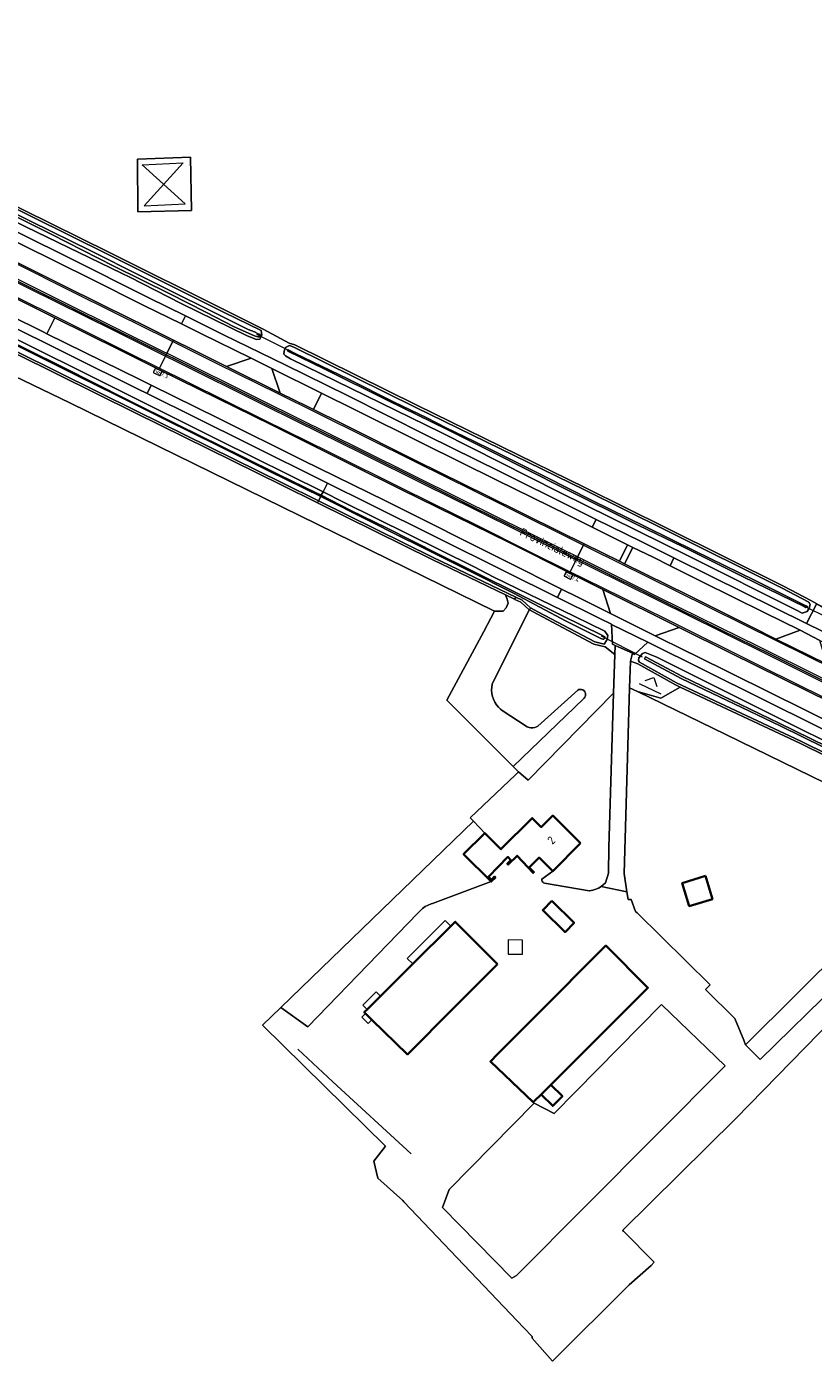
# Model space of a CAD drawing. Header units: metres. Extents: x 178952 to 185583, y 415201 to 419317.
# Tile 114 of 165: x 183538 to 183710, y 416025 to 416316. Entities that reach past the tile are written whole.
import ezdxf
from ezdxf.enums import TextEntityAlignment as Align

# ---------------------------------------------------------------- set-up
doc = ezdxf.new("R2010")
doc.units = ezdxf.units.M
for name, color, linetype, lineweight in [('B-WE-AM-AS_WEG-T18', 1, 'Continuous', 18), ('B-WE-VW-HECTOMETRERING-S', 7, 'Continuous', 25), ('B-XX-GR-BEPLANTING_CULTUUR_BOSPLANTSOEN-GV', 253, 'Continuous', 18), ('B-XX-GR-BEPLANTING_CULTUUR_HEESTERS-GV', 253, 'Continuous', 18), ('B-XX-GR-GRAS-GV', 253, 'Continuous', 13), ('B-XX-GR-HAAG-G', 253, 'GR-HAAG1', 13), ('B-XX-IE-MEUBILAIR_WEGMEUBILAIR_HOOGSPANNINGSMAST-G', 253, 'Continuous', 18), ('B-XX-IE-TERREINAFSCHEIDING_KUNSTMATIG_HEKWERK-G', 253, 'IE-TERREINAFSCHEIDING-KUNSTMATIG', 18), ('B-XX-KW-KUNSTWERK_DUIKER-G', 252, 'Continuous', 18), ('B-XX-OG-BEBOUWING-GV', 252, 'Continuous', 35), ('B-XX-OG-BEBOUWING-T18', 252, 'Continuous', 18), ('B-XX-OG-BEBOUWING_OVERBOUWING-GV', 252, 'Continuous', 18), ('B-XX-OG-BEBOUWING_SCHUUR-GV', 252, 'Continuous', 35), ('B-XX-OG-TERREIN_CULTUURSCHEIDING-GV', 253, 'Continuous', 18), ('B-XX-OG-TERREIN_ERF-GV', 253, 'Continuous', 18), ('B-XX-OG-TOPOGRAFIE-T18', 253, 'Continuous', 18), ('B-XX-OG-WATER_SLOOT-GV', 253, 'Continuous', 18), ('B-XX-OG-WEG-GV', 253, 'Continuous', 18), ('B-XX-VH-VERHARDING_ASFALT-GV', 251, 'Continuous', 18), ('B-XX-VH-VERHARDING_BETON-GV', 251, 'Continuous', 18), ('B-XX-VH-VERHARDING_BETONSTRAATSTEEN-GV', 251, 'Continuous', 18), ('B-XX-VH-VERHARDING_STRAATBAKSTEEN-GV', 251, 'Continuous', 18), ('B-XX-VW-MARKERING-G', 253, 'Continuous', 18)]:
    doc.layers.add(name, color=color, linetype=linetype, lineweight=lineweight)
doc.styles.add('NLCS-ISO', font='NLCS-ISO.ttf')
doc.styles.add('NLCS-ISO-M-T18', font='NLCS-ISO.ttf', dxfattribs={"height": 1.8})
doc.styles.add('NLCS-ISO-M500-T18', font='NLCS-ISO.ttf', dxfattribs={"height": 0.9})
doc.linetypes.add('GR-HAAG1', pattern='A,6,[176,NLCS.SHX,S=0.125,R=0,X=0,Y=0],-2', length=8)
doc.linetypes.add('IE-TERREINAFSCHEIDING-KUNSTMATIG', pattern='A,4,[82,NLCS.SHX,S=0.75,R=90,X=0,Y=0],4,-2', length=10)

# ---------------------------------------------------------------- blocks, each defined once
blk = doc.blocks.new('SVW-HECTOMETERPAAL-SO')
at = {"lineweight": 18}
blk.add_lwpolyline([(-0.71, -0.52), (0.71, -0.52, 0.414214), (0.8, -0.44), (0.8, 0.44, 0.414214), (0.71, 0.52), (-0.71, 0.52, 0.414214), (-0.8, 0.44), (-0.8, -0.44, 0.414214)], format="xyb", close=True, dxfattribs=at)
at = {"lineweight": 18, "style": 'NLCS-ISO'}
blk.add_text('hm', height=0.9, dxfattribs=at).set_placement((0, 0), align=Align.MIDDLE_CENTER)

msp = doc.modelspace()

# ---------------------------------------------------------------- linework, layer by layer
at = {"layer": 'B-XX-GR-BEPLANTING_CULTUUR_BOSPLANTSOEN-GV'}
for points in [[(183626.979, 416200.169), (183601.964, 416212.547), (183594.015, 416216.48), (183562.263, 416232.1), (183536.362, 416244.936), (183513.261, 416256.318), (183487.582, 416269.23), (183478.151, 416273.889), (183477.635, 416273.37), (183458.977, 416254.427), (183458.813, 416253.039), (183460.283, 416251.896), (183461.508, 416251.977), (183478.334, 416268.842), (183496.667, 416259.4), (183519.624, 416247.951), (183547.915, 416234.314), (183640.523, 416188.943), (183640.626, 416188.895), (183642.438, 416188.905), (183643.106, 416189.607), (183643.511, 416190.632), (183643.318, 416191.539), (183642.934, 416192.472)], [(183638.245, 416184.497), (183630.146, 416169.536), (183641.807, 416157.859), (183644.606, 416155.056), (183659.966, 416169.819), (183660.104, 416169.937), (183660.287, 416170.173), (183660.4, 416170.449), (183660.436, 416170.745), (183660.393, 416171.041), (183660.273, 416171.314), (183660.085, 416171.546), (183659.843, 416171.72), (183659.563, 416171.824), (183659.266, 416171.849), (183658.972, 416171.796), (183658.702, 416171.666), (183649.997, 416163.866), (183649.706, 416163.679), (183649.323, 416163.521), (183648.917, 416163.438), (183648.503, 416163.435), (183648.096, 416163.512), (183647.711, 416163.665), (183642.221, 416167.248), (183641.874, 416167.524), (183641.392, 416167.992), (183640.969, 416168.514), (183640.611, 416169.083), (183640.322, 416169.69), (183640.108, 416170.328), (183639.972, 416170.986), (183639.914, 416171.656), (183639.936, 416172.327), (183640.038, 416172.992), (183648.106, 416189.224), (183646.284, 416190.855), (183644.973, 416191.488), (183644.94, 416191.504), (183642.934, 416192.472), (183643.318, 416191.539), (183643.511, 416190.632), (183643.106, 416189.607), (183642.438, 416188.905), (183640.626, 416188.895), (183640.523, 416188.943)], [(183633.82, 416135.91), (183638.43, 416140.53), (183636.003, 416143.083), (183593.954, 416102.502), (183599.816, 416098.258), (183623.828, 416123.07), (183624.311, 416123.59), (183624.855, 416124.059), (183625.448, 416124.465), (183626.082, 416124.802), (183626.75, 416125.067), (183627.056, 416125.16), (183639.85, 416129.92)]]:
    msp.add_lwpolyline(points, close=True, dxfattribs=at)
msp.add_lwpolyline([(183741.657, 416142.952), (183736.024, 416145.797), (183731.285, 416148.191), (183707.135, 416160.097), (183681.07, 416172.354), (183676.865, 416169.959), (183671.727, 416171.392), (183691.045, 416162), (183737.333, 416139.416), (183738.931, 416137.663), (183695.337, 416094.315), (183698.487, 416091.149), (183732.413, 416124.257)], dxfattribs=at)
at = {"layer": 'B-XX-GR-BEPLANTING_CULTUUR_HEESTERS-GV'}
msp.add_lwpolyline([(183666.525, 416170.998), (183647.908, 416152.032), (183645.779, 416153.882), (183645.103, 416153.239), (183635.254, 416143.87), (183636.003, 416143.083), (183638.43, 416140.53), (183641.96, 416136.98), (183648.77, 416143.8), (183650.75, 416141.83), (183653.251, 416144.34), (183659.34, 416138.29), (183653.26, 416132.2), (183650.912, 416130.429), (183650.893, 416130.245), (183650.941, 416130.02), (183651.062, 416129.825), (183651.242, 416129.683), (183651.463, 416129.611), (183661.204, 416127.918), (183661.301, 416127.929), (183661.974, 416128.052), (183662.628, 416128.252), (183663.254, 416128.528), (183663.844, 416128.874), (183664.272, 416129.19), (183664.778, 416129.651), (183665.405, 416131.778), (183665.508, 416137.38)], close=True, dxfattribs=at)
at = {"layer": 'B-XX-GR-GRAS-GV'}
msp.add_lwpolyline([(183690.885, 416089.779), (183676.995, 416103.141), (183653.579, 416079.328), (183649.214, 416081.577), (183630.693, 416062.792), (183629.238, 416058.823), (183644.319, 416043.477), (183645.377, 416044.006)], close=True, dxfattribs=at)
at = {"layer": 'B-XX-GR-HAAG-G', "ltscale": 0.2, "flags": 128}
for points in [[(183676.95, 416170.773), (183672.158, 416173.091)], [(183597.641, 416093.409), (183605.262, 416086.277), (183622.377, 416070.581)]]:
    msp.add_lwpolyline(points, dxfattribs=at)
at = {"layer": 'B-XX-IE-MEUBILAIR_WEGMEUBILAIR_HOOGSPANNINGSMAST-G'}
msp.add_lwpolyline([(183564.098, 416277.283), (183573.094, 416277.724), (183563.657, 416286.279), (183572.653, 416286.72)], close=True, dxfattribs=at)
at = {"layer": 'B-XX-IE-TERREINAFSCHEIDING_KUNSTMATIG_HEKWERK-G', "ltscale": 0.1, "flags": 128}
msp.add_lwpolyline([(183673.447, 416173.812), (183675.342, 416174.429), (183675.952, 416172.453)], dxfattribs=at)
at = {"layer": 'B-XX-KW-KUNSTWERK_DUIKER-G'}
for points in [[(183595.52, 416245.819), (183588.706, 416249.259)], [(183708.651, 416189.804), (183712.735, 416187.756), (183715.114, 416186.563)], [(183672.824, 416178.879), (183663.929, 416183.438)]]:
    msp.add_lwpolyline(points, dxfattribs=at)
at = {"layer": 'B-XX-OG-BEBOUWING-GV'}
for points in [[(183659.34, 416138.29), (183653.251, 416144.34), (183650.75, 416141.83), (183648.77, 416143.8), (183641.96, 416136.98), (183638.43, 416140.53), (183633.82, 416135.91), (183639.85, 416129.92), (183640.75, 416130.84), (183640.55, 416131.01), (183639.92, 416130.3), (183639.24, 416130.96), (183643.47, 416135.31), (183644.15, 416134.64), (183643.33, 416133.83), (183643.53, 416133.63), (183645.47, 416135.58), (183648.96, 416131.83), (183649.16, 416132), (183648.13, 416133.03), (183650.28, 416135.18), (183653.26, 416132.2)], [(183686.584, 416131.16), (183681.524, 416129.625), (183683.05, 416124.593), (183688.11, 416126.129)], [(183641.22, 416111.95), (183631.97, 416121.19), (183631.018, 416120.242), (183622.708, 416111.966), (183622.17, 416111.43), (183615.684, 416104.97), (183612.75, 416102.048), (183612.121, 416101.422), (183612.38, 416101.169), (183613.777, 416099.805), (183621.536, 416092.226), (183631.691, 416102.401)], [(183670.489, 416103.262), (183674.029, 416106.792), (183664.849, 416115.972), (183661.309, 416112.441), (183652.973, 416104.104), (183641.17, 416092.3), (183639.665, 416090.698), (183649.024, 416081.801), (183651.028, 416083.799)]]:
    msp.add_lwpolyline(points, close=True, dxfattribs=at)
at = {"layer": 'B-XX-OG-BEBOUWING_OVERBOUWING-GV'}
for points in [[(183631.018, 416120.242), (183629.802, 416121.463), (183621.492, 416113.187), (183622.708, 416111.966)], [(183646.693, 416117.183), (183643.527, 416117.205), (183643.506, 416114.092), (183646.672, 416114.071)], [(183615.684, 416104.97), (183614.762, 416105.896), (183611.828, 416102.974), (183612.75, 416102.048)], [(183612.38, 416101.169), (183611.57, 416100.339), (183612.967, 416098.975), (183613.777, 416099.805)]]:
    msp.add_lwpolyline(points, close=True, dxfattribs=at)
at = {"layer": 'B-XX-OG-BEBOUWING_SCHUUR-GV'}
for points in [[(183653.071, 416125.711), (183651.071, 416123.73), (183655.964, 416118.939), (183657.932, 416120.95)], [(183650.736, 416083.508), (183653.247, 416080.998), (183655.379, 416083.129), (183652.868, 416085.639)]]:
    msp.add_lwpolyline(points, close=True, dxfattribs=at)
at = {"layer": 'B-XX-OG-TERREIN_CULTUURSCHEIDING-GV'}
for points in [[(183531.297, 416279.582), (183556.518, 416267.115), (183581.63, 416254.595), (183590.068, 416250.429), (183595.756, 416247.377), (183596.957, 416246.972), (183623.615, 416233.805), (183660.422, 416215.814), (183677.99, 416207.113), (183703.576, 416194.37), (183709.538, 416191.205), (183710.872, 416190.523), (183713.346, 416189.257), (183713.552, 416189.152), (183718.751, 416197.095), (183717.926, 416197.855), (183718.039, 416198.505), (183718.441, 416199.375), (183740.897, 416229.858), (183758.076, 416253.11), (183787.891, 416293.601), (183836.657, 416361.325)], [(183726.582, 416112.464), (183693.128, 416078.188), (183668.51, 416053.849), (183668.665, 416053.692), (183675.391, 416046.906), (183674.748, 416046.224), (183669.96, 416041.996), (183653.209, 416025.312), (183648.739, 416030.377), (183648.773, 416030.698), (183646.982, 416032.58), (183620.791, 416060.095), (183620.548, 416060.35), (183615.124, 416065.245), (183614.198, 416068.949), (183616.792, 416072.2), (183589.903, 416098.592), (183593.954, 416102.502), (183636.003, 416143.083), (183635.254, 416143.87), (183645.103, 416153.239), (183645.779, 416153.882), (183644.606, 416155.056), (183641.807, 416157.859), (183630.146, 416169.536), (183638.245, 416184.497), (183640.523, 416188.943), (183547.915, 416234.314), (183519.624, 416247.951)]]:
    msp.add_lwpolyline(points, dxfattribs=at)
for points in [[(183574.467, 416276.261), (183562.703, 416276.013), (183562.653, 416287.471), (183574.234, 416287.956)], [(183574.234, 416287.956), (183562.653, 416287.471), (183562.703, 416276.013), (183574.467, 416276.261)], [(183666.782, 416179.484), (183664.698, 416181.129), (183662.234, 416181.745), (183649.911, 416188.261), (183648.167, 416189.191), (183648.106, 416189.224), (183640.038, 416172.992), (183639.936, 416172.327), (183639.914, 416171.656), (183639.972, 416170.986), (183640.108, 416170.328), (183640.322, 416169.69), (183640.611, 416169.083), (183640.969, 416168.514), (183641.392, 416167.992), (183641.874, 416167.524), (183642.221, 416167.248), (183647.711, 416163.665), (183648.096, 416163.512), (183648.503, 416163.435), (183648.917, 416163.438), (183649.323, 416163.521), (183649.706, 416163.679), (183649.997, 416163.866), (183658.702, 416171.666), (183658.972, 416171.796), (183659.266, 416171.849), (183659.563, 416171.824), (183659.843, 416171.72), (183660.085, 416171.546), (183660.273, 416171.314), (183660.393, 416171.041), (183660.436, 416170.745), (183660.4, 416170.449), (183660.287, 416170.173), (183660.104, 416169.937), (183659.966, 416169.819), (183644.606, 416155.056), (183645.779, 416153.882), (183647.908, 416152.032), (183666.525, 416170.998)], [(183681.07, 416172.354), (183680.043, 416172.837), (183671.835, 416177.425), (183670.203, 416177.982), (183670.028, 416172.162), (183671.727, 416171.392), (183676.865, 416169.959)]]:
    msp.add_lwpolyline(points, close=True, dxfattribs=at)
at = {"layer": 'B-XX-OG-TERREIN_ERF-GV'}
for points in [[(183737.333, 416139.416), (183691.045, 416162), (183671.727, 416171.392), (183670.028, 416172.162), (183668.809, 416131.692), (183669.445, 416127.682), (183669.713, 416125.993), (183670.342, 416125.993), (183671.315, 416123.437), (183671.69, 416123.132), (183687.577, 416107.423), (183686.588, 416106.375), (183692.987, 416100.044), (183694.948, 416095.34), (183695.337, 416094.315), (183738.931, 416137.663)], [(183688.11, 416126.129), (183683.05, 416124.593), (183681.524, 416129.625), (183686.584, 416131.16)], [(183612.38, 416101.169), (183612.121, 416101.422), (183612.75, 416102.048), (183615.684, 416104.97), (183622.17, 416111.43), (183622.708, 416111.966), (183631.018, 416120.242), (183631.97, 416121.19), (183641.22, 416111.95), (183631.691, 416102.401), (183621.536, 416092.226), (183613.777, 416099.805)], [(183639.665, 416090.698), (183641.17, 416092.3), (183652.973, 416104.104), (183661.309, 416112.441), (183664.849, 416115.972), (183674.029, 416106.792), (183670.489, 416103.262), (183651.028, 416083.799), (183649.024, 416081.801)], [(183629.238, 416058.823), (183630.693, 416062.792), (183649.214, 416081.577), (183653.579, 416079.328), (183676.995, 416103.141), (183690.885, 416089.779), (183645.377, 416044.006), (183644.319, 416043.477)]]:
    msp.add_lwpolyline(points, close=True, dxfattribs=at)
msp.add_lwpolyline([(183732.413, 416124.257), (183698.487, 416091.149), (183695.337, 416094.315), (183694.948, 416095.34), (183692.987, 416100.044), (183686.588, 416106.375), (183687.577, 416107.423), (183671.69, 416123.132), (183671.315, 416123.437), (183670.342, 416125.993), (183669.713, 416125.993), (183669.445, 416127.682), (183663.844, 416128.874), (183663.254, 416128.528), (183662.628, 416128.252), (183661.974, 416128.052), (183661.301, 416127.929), (183661.204, 416127.918), (183651.463, 416129.611), (183651.242, 416129.683), (183651.062, 416129.825), (183650.941, 416130.02), (183650.893, 416130.245), (183650.912, 416130.429), (183653.26, 416132.2), (183650.28, 416135.18), (183648.13, 416133.03), (183649.16, 416132), (183648.96, 416131.83), (183645.47, 416135.58), (183643.53, 416133.63), (183643.33, 416133.83), (183644.15, 416134.64), (183643.47, 416135.31), (183639.24, 416130.96), (183639.92, 416130.3), (183640.55, 416131.01), (183640.75, 416130.84), (183639.85, 416129.92), (183627.056, 416125.16), (183626.75, 416125.067), (183626.082, 416124.802), (183625.448, 416124.465), (183624.855, 416124.059), (183624.311, 416123.59), (183623.828, 416123.07), (183599.816, 416098.258), (183593.954, 416102.502), (183589.903, 416098.592), (183616.792, 416072.2), (183614.198, 416068.949), (183615.124, 416065.245), (183620.548, 416060.35), (183620.791, 416060.095), (183646.982, 416032.58), (183648.773, 416030.698), (183648.739, 416030.377), (183653.209, 416025.312), (183669.96, 416041.996), (183674.748, 416046.224), (183675.391, 416046.906), (183668.665, 416053.692), (183668.51, 416053.849), (183693.128, 416078.188), (183726.582, 416112.464)], dxfattribs=at)
at = {"layer": 'B-XX-OG-WATER_SLOOT-GV'}
for points in [[(183465.733, 416308.595), (183481.186, 416301.152), (183513.863, 416285.01), (183538.262, 416272.736), (183559.192, 416262.646), (183561.004, 416261.776), (183572.208, 416256.01), (183586.561, 416248.971), (183588.633, 416248.184), (183589.324, 416248.25), (183589.811, 416249.112), (183589.624, 416250.091), (183581.408, 416254.147), (183556.296, 416266.667), (183531.076, 416279.133), (183509.117, 416289.898), (183508.519, 416290.19), (183485.002, 416301.578), (183463.765, 416312.095), (183462.425, 416312.766), (183461.591, 416312.885), (183461.118, 416311.941), (183460.938, 416311.42), (183461.317, 416310.808)], [(183446.24, 416291.319), (183445.801, 416290.431), (183448.568, 416289.06), (183474.6, 416276.003), (183478.357, 416274.203), (183487.803, 416269.679), (183513.484, 416256.765), (183536.583, 416245.384), (183562.484, 416232.548), (183594.237, 416216.929), (183602.186, 416212.995), (183602.647, 416213.936), (183591.421, 416219.423), (183580.026, 416225.123), (183568.962, 416230.554), (183542.728, 416243.626), (183530.894, 416249.518), (183520.655, 416254.542), (183507.117, 416261.268), (183476.049, 416276.352)], [(183654.685, 416214.883), (183682.946, 416200.918), (183706.463, 416189.104), (183707.697, 416188.493), (183708.757, 416188.838), (183709.214, 416189.579), (183709.394, 416190.393), (183709.165, 416190.837), (183703.347, 416193.925), (183677.768, 416206.665), (183660.202, 416215.366), (183623.394, 416233.356), (183596.766, 416246.508), (183595.789, 416246.838), (183594.959, 416246.443), (183594.659, 416245.588), (183594.607, 416244.948), (183594.95, 416244.568), (183596.059, 416243.95), (183628.885, 416227.847)], [(183597.028, 416245.119), (183608.694, 416239.484), (183618.666, 416234.512), (183625.794, 416231.095), (183629.979, 416228.893), (183636.158, 416225.938), (183639.717, 416224.132), (183651.376, 416218.357), (183661.878, 416213.08), (183673.597, 416207.33), (183684.189, 416202.062), (183697.253, 416195.692), (183708.034, 416190.317), (183708.825, 416189.957), (183708.744, 416189.772), (183708.496, 416189.727), (183708.133, 416189.904), (183694.83, 416196.425), (183681.544, 416203.041), (183671.923, 416207.687), (183655.659, 416215.721), (183640.132, 416223.573), (183630.069, 416228.621), (183617.307, 416234.848), (183603.371, 416241.759), (183595.469, 416245.607), (183595.403, 416245.837), (183595.563, 416245.9)], [(183597.028, 416245.119), (183595.563, 416245.9), (183595.403, 416245.837), (183595.469, 416245.607), (183603.371, 416241.759), (183617.307, 416234.848), (183630.069, 416228.621), (183640.132, 416223.573), (183655.659, 416215.721), (183671.923, 416207.687), (183681.544, 416203.041), (183694.83, 416196.425), (183708.133, 416189.904), (183708.496, 416189.727), (183708.744, 416189.772), (183708.825, 416189.957), (183708.034, 416190.317), (183697.253, 416195.692), (183684.189, 416202.062), (183673.597, 416207.33), (183661.878, 416213.08), (183651.376, 416218.357), (183639.717, 416224.132), (183636.158, 416225.938), (183629.979, 416228.893), (183625.794, 416231.095), (183618.666, 416234.512), (183608.694, 416239.484)], [(183603.135, 416214.912), (183602.769, 416214.174), (183609.224, 416210.837), (183617.003, 416207.068), (183628.356, 416201.376), (183634.694, 416198.231), (183647.814, 416191.691), (183655.411, 416187.9), (183664.099, 416183.62), (183664.595, 416183.345), (183664.649, 416183.168), (183664.553, 416182.94), (183664.371, 416182.781), (183664.173, 416182.793), (183663.721, 416182.957), (183656.201, 416186.714), (183644.667, 416192.834), (183634.851, 416197.756), (183624.092, 416203.18), (183619.856, 416205.301), (183613.044, 416208.666), (183602.647, 416213.936), (183602.186, 416212.995), (183627.198, 416200.618), (183645.191, 416191.938), (183646.565, 416191.275), (183648.394, 416189.637), (183650.145, 416188.702), (183662.414, 416182.215), (183664.477, 416181.7), (183665.138, 416182.696), (183665.265, 416183.611), (183664.592, 416184.512), (183658.064, 416187.75), (183640.427, 416196.354), (183636.113, 416198.578), (183607.442, 416212.772)]]:
    msp.add_lwpolyline(points, close=True, dxfattribs=at)
for points in [[(183531.644, 416277.767), (183539.446, 416273.885), (183552.477, 416267.481), (183563.15, 416262.137), (183585.519, 416250.982), (183586.82, 416250.357), (183588.221, 416249.797), (183589.019, 416249.423), (183589.402, 416249.214), (183589.519, 416248.955), (183589.407, 416248.741), (183588.948, 416248.729), (183588.219, 416248.967), (183583.787, 416250.927), (183577.589, 416254.139), (183569.679, 416258.115), (183557.501, 416264.132), (183543.832, 416271.161), (183529.969, 416278.014)], [(183529.969, 416278.014), (183543.832, 416271.161), (183557.501, 416264.132), (183569.679, 416258.115), (183577.589, 416254.139), (183583.787, 416250.927), (183588.219, 416248.967), (183588.948, 416248.729), (183589.407, 416248.741), (183589.519, 416248.955), (183589.402, 416249.214), (183589.019, 416249.423), (183588.221, 416249.797), (183586.82, 416250.357), (183585.519, 416250.982), (183563.15, 416262.137), (183552.477, 416267.481), (183539.446, 416273.885), (183531.644, 416277.767)], [(183527.23, 416251.498), (183538.589, 416245.958), (183546.548, 416242.057), (183560.215, 416235.163), (183571.585, 416229.485), (183585.533, 416222.629), (183593.548, 416218.671), (183601.671, 416214.741), (183602.769, 416214.174), (183603.135, 416214.912), (183580.566, 416226.128), (183550.441, 416241.153), (183521.027, 416255.749)], [(183530.894, 416249.518), (183542.728, 416243.626), (183568.962, 416230.554), (183580.026, 416225.123), (183591.421, 416219.423), (183602.647, 416213.936), (183613.044, 416208.666), (183619.856, 416205.301), (183624.092, 416203.18), (183634.851, 416197.756), (183644.667, 416192.834), (183656.201, 416186.714), (183663.721, 416182.957), (183664.173, 416182.793), (183664.371, 416182.781), (183664.553, 416182.94), (183664.649, 416183.168), (183664.595, 416183.345), (183664.099, 416183.62), (183655.411, 416187.9), (183647.814, 416191.691), (183634.694, 416198.231), (183628.356, 416201.376), (183617.003, 416207.068), (183609.224, 416210.837), (183602.769, 416214.174), (183601.671, 416214.741), (183593.548, 416218.671), (183585.533, 416222.629), (183571.585, 416229.485), (183560.215, 416235.163), (183546.548, 416242.057), (183538.589, 416245.958), (183527.23, 416251.498)], [(183742.976, 416145.62), (183738.115, 416147.986), (183737.326, 416148.375), (183721.432, 416156.197), (183698.075, 416167.832), (183675.94, 416178.844), (183673.448, 416179.882), (183672.827, 416179.65), (183672.031, 416178.701), (183671.97, 416178.132), (183672.186, 416177.801), (183680.272, 416173.282), (183707.352, 416160.547), (183731.508, 416148.639), (183736.25, 416146.243), (183741.878, 416143.4)], [(183742.308, 416144.269), (183736.689, 416147.114), (183726.921, 416152.059), (183702.861, 416163.916), (183681.311, 416174.2), (183673.249, 416178.547), (183673.502, 416178.943), (183681.533, 416174.668), (183702.69, 416164.455), (183726.845, 416152.607), (183736.921, 416147.572), (183742.55, 416144.759)], [(183742.55, 416144.759), (183736.921, 416147.572), (183726.845, 416152.607), (183702.69, 416164.455), (183681.533, 416174.668), (183673.502, 416178.943), (183673.249, 416178.547), (183681.311, 416174.2), (183702.861, 416163.916), (183726.921, 416152.059), (183736.689, 416147.114), (183742.308, 416144.269)]]:
    msp.add_lwpolyline(points, dxfattribs=at)
at = {"layer": 'B-XX-OG-WEG-GV'}
for points in [[(183465.733, 416308.595), (183461.317, 416310.808), (183460.938, 416311.42), (183461.118, 416311.941), (183461.591, 416312.885), (183462.425, 416312.766), (183463.765, 416312.095), (183485.002, 416301.578), (183508.519, 416290.19), (183509.117, 416289.898), (183531.076, 416279.133), (183556.296, 416266.667), (183581.408, 416254.147), (183589.624, 416250.091), (183589.811, 416249.112), (183589.324, 416248.25), (183588.633, 416248.184), (183586.561, 416248.971), (183572.208, 416256.01), (183561.004, 416261.776), (183559.192, 416262.646), (183538.262, 416272.736), (183513.863, 416285.01), (183481.186, 416301.152)], [(183475.122, 416280.8), (183454.134, 416291.129), (183447.717, 416294.304), (183446.814, 416292.479), (183469.531, 416281.364), (183496.152, 416268.14), (183521.027, 416255.749), (183550.441, 416241.153), (183580.566, 416226.128), (183603.135, 416214.912), (183604.085, 416216.833), (183586.58, 416225.551), (183564.744, 416236.388), (183562.832, 416237.337), (183532.668, 416252.277), (183504.879, 416265.977), (183481.906, 416277.461)], [(183445.801, 416290.431), (183445.579, 416289.984), (183478.032, 416273.948), (183478.151, 416273.889), (183487.582, 416269.23), (183513.261, 416256.318), (183536.362, 416244.936), (183562.263, 416232.1), (183594.015, 416216.48), (183601.964, 416212.547), (183602.186, 416212.995), (183594.237, 416216.929), (183562.484, 416232.548), (183536.583, 416245.384), (183513.484, 416256.765), (183487.803, 416269.679), (183478.357, 416274.203), (183474.6, 416276.003), (183448.568, 416289.06)], [(183519.239, 416277.871), (183517.554, 416274.283), (183529.5, 416268.369), (183536.559, 416264.875), (183545.841, 416260.255), (183555.393, 416255.47), (183564.854, 416250.858), (183570.5, 416248.03), (183574.779, 416245.886), (183582.1, 416242.266), (183587.471, 416244.072), (183576.449, 416249.463), (183572.237, 416251.543), (183564.011, 416255.603), (183552.618, 416261.341), (183537.484, 416268.812), (183524.91, 416275.078)], [(183510.618, 416269.87), (183508.863, 416266.281), (183520.141, 416260.671), (183542.091, 416249.834), (183542.909, 416249.43), (183544.633, 416252.919), (183542.592, 416253.93), (183527.555, 416261.37)], [(183567.337, 416241.634), (183558.898, 416245.853), (183544.633, 416252.919), (183542.909, 416249.43), (183563.139, 416239.43), (183565.638, 416238.196), (183580.226, 416230.993), (183598.684, 416221.853), (183616.769, 416212.939), (183643.347, 416199.685), (183655.193, 416193.732), (183658.889, 416191.875), (183665.872, 416188.366), (183664.157, 416193.648), (183656.946, 416197.262), (183643.754, 416203.874), (183620.21, 416215.436), (183609.488, 416220.759), (183591.864, 416229.527), (183576.024, 416237.29)], [(183654.685, 416214.883), (183628.885, 416227.847), (183596.059, 416243.95), (183594.95, 416244.568), (183594.607, 416244.948), (183594.659, 416245.588), (183594.959, 416246.443), (183595.789, 416246.838), (183596.766, 416246.508), (183623.394, 416233.356), (183660.202, 416215.366), (183677.768, 416206.665), (183703.347, 416193.925), (183709.165, 416190.837), (183709.394, 416190.393), (183709.214, 416189.579), (183708.757, 416188.838), (183707.697, 416188.493), (183706.463, 416189.104), (183682.946, 416200.918)], [(183591.945, 416241.835), (183593.805, 416236.457), (183599.757, 416233.549), (183601.035, 416232.913), (183602.783, 416236.461)], [(183602.783, 416236.461), (183601.035, 416232.913), (183607.411, 416229.742), (183623.444, 416221.708), (183638.955, 416214.06), (183654.649, 416206.285), (183660.097, 416203.604), (183667.794, 416199.816), (183669.584, 416203.342), (183661.888, 416207.208), (183656.619, 416209.854), (183641.034, 416217.477), (183624.879, 416225.445), (183610.283, 416232.743)], [(183604.085, 416216.833), (183603.135, 416214.912), (183607.442, 416212.772), (183636.113, 416198.578), (183640.427, 416196.354), (183658.064, 416187.75), (183664.592, 416184.512), (183665.265, 416183.611), (183665.138, 416182.696), (183664.477, 416181.7), (183662.414, 416182.215), (183650.145, 416188.702), (183648.394, 416189.637), (183648.167, 416189.191), (183649.911, 416188.261), (183662.234, 416181.745), (183664.698, 416181.129), (183666.782, 416179.484), (183666.854, 416181.458), (183666.313, 416181.725), (183666.049, 416186.041), (183663.354, 416187.386), (183654.284, 416191.903), (183642.749, 416197.648), (183613.206, 416212.29)], [(183602.186, 416212.995), (183601.964, 416212.547), (183626.979, 416200.169), (183642.934, 416192.472), (183644.94, 416191.504), (183645.191, 416191.938), (183627.198, 416200.618)], [(183678.892, 416198.813), (183675.134, 416200.681), (183670.728, 416202.773), (183668.927, 416199.258), (183682.782, 416192.37), (183697.051, 416185.278), (183701.957, 416182.794), (183707.235, 416184.745), (183699.352, 416188.636), (183685.891, 416195.334)], [(183645.191, 416191.938), (183644.94, 416191.504), (183644.973, 416191.488), (183646.284, 416190.855), (183648.106, 416189.224), (183648.167, 416189.191), (183648.394, 416189.637), (183646.565, 416191.275)]]:
    msp.add_lwpolyline(points, close=True, dxfattribs=at)
for points in [[(183710.872, 416190.523), (183709.538, 416191.205), (183703.576, 416194.37), (183677.99, 416207.113), (183660.422, 416215.814), (183623.615, 416233.805), (183596.957, 416246.972), (183595.756, 416247.377), (183590.068, 416250.429), (183581.63, 416254.595), (183556.518, 416267.115), (183531.297, 416279.582)], [(183527.739, 416275.862), (183547.631, 416266.02), (183565.147, 416257.226), (183573.108, 416253.304), (183581.442, 416249.199), (183594.884, 416242.617), (183608.504, 416235.933), (183625.76, 416227.212), (183641.827, 416219.268), (183657.761, 416211.386), (183662.743, 416208.93), (183672.423, 416204.159), (183679.696, 416200.542), (183687.868, 416196.479), (183708.657, 416186.222), (183710.829, 416190.411)], [(183746.523, 416152.794), (183746.523, 416152.794), (183736.159, 416157.958), (183723.825, 416164.138), (183708.75, 416171.531), (183692.125, 416179.775), (183680.843, 416185.373), (183675.618, 416183.559), (183682.389, 416180.196), (183684.33, 416179.236), (183708.397, 416167.324), (183736.409, 416153.407), (183744.773, 416149.254)], [(183743.906, 416147.501), (183738.285, 416150.273), (183723.582, 416157.522), (183673.989, 416182.17), (183671.074, 416179.471), (183670.685, 416179.757), (183670.203, 416177.982), (183671.835, 416177.425), (183680.043, 416172.837), (183681.07, 416172.354), (183707.135, 416160.097), (183731.285, 416148.191), (183736.024, 416145.797), (183741.657, 416142.952)], [(183741.878, 416143.4), (183736.25, 416146.243), (183731.508, 416148.639), (183707.352, 416160.547), (183680.272, 416173.282), (183672.186, 416177.801), (183671.97, 416178.132), (183672.031, 416178.701), (183672.827, 416179.65), (183673.448, 416179.882), (183675.94, 416178.844), (183698.075, 416167.832), (183721.432, 416156.197), (183737.326, 416148.375), (183738.115, 416147.986), (183742.976, 416145.62)]]:
    msp.add_lwpolyline(points, dxfattribs=at)
at = {"layer": 'B-XX-VH-VERHARDING_ASFALT-GV'}
for points in [[(183483.52, 416297.68), (183482.686, 416295.934), (183496.533, 416289.148), (183510.328, 416282.259), (183519.239, 416277.871), (183524.91, 416275.078), (183537.484, 416268.812), (183552.618, 416261.341), (183564.011, 416255.603), (183572.237, 416251.543), (183573.108, 416253.304), (183565.147, 416257.226), (183547.631, 416266.02), (183527.739, 416275.862), (183508.719, 416285.248), (183489.973, 416294.469)], [(183517.554, 416274.283), (183509.101, 416278.469), (183500.009, 416283.009), (183491.518, 416287.162), (183482.143, 416291.813), (183480.906, 416292.427), (183480.756, 416292.127), (183479.482, 416289.565), (183479.311, 416289.221), (183482.207, 416287.785), (183495.838, 416281.035), (183506.749, 416275.666), (183525.308, 416266.422), (183538.983, 416259.645), (183557.543, 416250.433), (183568.911, 416244.817), (183569.075, 416245.147), (183570.357, 416247.741), (183570.5, 416248.03), (183564.854, 416250.858), (183555.393, 416255.47), (183545.841, 416260.255), (183536.559, 416264.875), (183529.5, 416268.369)], [(183479.311, 416289.221), (183479.177, 416288.953), (183477.885, 416286.355), (183477.763, 416286.11), (183488.477, 416280.772), (183510.183, 416270.089), (183510.618, 416269.87), (183527.555, 416261.37), (183542.592, 416253.93), (183544.633, 416252.919), (183558.898, 416245.853), (183567.337, 416241.634), (183567.475, 416241.912), (183568.778, 416244.548), (183568.911, 416244.817), (183557.543, 416250.433), (183538.983, 416259.645), (183525.308, 416266.422), (183506.749, 416275.666), (183495.838, 416281.035), (183482.207, 416287.785)], [(183508.863, 416266.281), (183495.26, 416273.047), (183476.033, 416282.632), (183475.122, 416280.8), (183481.906, 416277.461), (183504.879, 416265.977), (183532.668, 416252.277), (183562.832, 416237.337), (183564.744, 416236.388), (183565.638, 416238.196), (183563.139, 416239.43), (183542.909, 416249.43), (183542.091, 416249.834), (183520.141, 416260.671)], [(183573.108, 416253.304), (183572.237, 416251.543), (183576.449, 416249.463), (183587.471, 416244.072), (183591.945, 416241.835), (183602.783, 416236.461), (183610.283, 416232.743), (183624.879, 416225.445), (183641.034, 416217.477), (183656.619, 416209.854), (183661.888, 416207.208), (183662.743, 416208.93), (183657.761, 416211.386), (183641.827, 416219.268), (183625.76, 416227.212), (183608.504, 416235.933), (183594.884, 416242.617), (183581.442, 416249.199)], [(183601.035, 416232.913), (183599.757, 416233.549), (183593.805, 416236.457), (183582.1, 416242.266), (183574.779, 416245.886), (183570.5, 416248.03), (183570.357, 416247.741), (183569.075, 416245.147), (183568.911, 416244.817), (183571.322, 416243.626), (183590.013, 416234.342), (183597.64, 416230.568), (183611.643, 416223.625), (183625.396, 416216.812), (183636.171, 416211.478), (183646.856, 416206.176), (183658.502, 416200.392), (183658.667, 416200.725), (183659.953, 416203.314), (183660.097, 416203.604), (183654.649, 416206.285), (183638.955, 416214.06), (183623.444, 416221.708), (183607.411, 416229.742)], [(183568.911, 416244.817), (183568.778, 416244.548), (183567.475, 416241.912), (183567.337, 416241.634), (183576.024, 416237.29), (183591.864, 416229.527), (183609.488, 416220.759), (183620.21, 416215.436), (183643.754, 416203.874), (183656.946, 416197.262), (183657.071, 416197.514), (183658.368, 416200.124), (183658.502, 416200.392), (183646.856, 416206.176), (183636.171, 416211.478), (183625.396, 416216.812), (183611.643, 416223.625), (183597.64, 416230.568), (183590.013, 416234.342), (183571.322, 416243.626)], [(183565.638, 416238.196), (183564.744, 416236.388), (183586.58, 416225.551), (183604.085, 416216.833), (183613.206, 416212.29), (183642.749, 416197.648), (183654.284, 416191.903), (183655.193, 416193.732), (183643.347, 416199.685), (183616.769, 416212.939), (183598.684, 416221.853), (183580.226, 416230.993)], [(183662.743, 416208.93), (183661.888, 416207.208), (183669.584, 416203.342), (183670.728, 416202.773), (183675.134, 416200.681), (183678.892, 416198.813), (183679.696, 416200.542), (183672.423, 416204.159)], [(183701.957, 416182.794), (183697.051, 416185.278), (183682.782, 416192.37), (183668.927, 416199.258), (183667.794, 416199.816), (183660.097, 416203.604), (183659.953, 416203.314), (183658.667, 416200.725), (183658.502, 416200.392), (183661.762, 416198.773), (183676.437, 416191.532), (183690.006, 416184.798), (183700.667, 416179.521), (183711.58, 416174.082), (183722.527, 416168.693), (183733.183, 416163.421), (183748.113, 416156.008), (183748.27, 416156.327), (183749.555, 416158.925), (183749.695, 416159.209), (183737.381, 416165.298), (183736.066, 416165.947), (183724.831, 416171.496), (183713.09, 416177.355)], [(183670.728, 416202.773), (183669.584, 416203.342), (183667.794, 416199.816), (183668.927, 416199.258)], [(183658.502, 416200.392), (183658.368, 416200.124), (183657.071, 416197.514), (183656.946, 416197.262), (183664.157, 416193.648), (183680.843, 416185.373), (183692.125, 416179.775), (183708.75, 416171.531), (183723.825, 416164.138), (183736.159, 416157.958), (183746.523, 416152.794), (183746.67, 416153.091), (183747.98, 416155.739), (183748.113, 416156.008), (183733.183, 416163.421), (183722.527, 416168.693), (183711.58, 416174.082), (183700.667, 416179.521), (183690.006, 416184.798), (183676.437, 416191.532), (183661.762, 416198.773)], [(183712.013, 416184.556), (183708.657, 416186.222), (183687.868, 416196.479), (183679.696, 416200.542), (183678.892, 416198.813), (183685.891, 416195.334), (183699.352, 416188.636), (183707.235, 416184.745), (183711.561, 416182.517), (183719.814, 416178.486), (183734.349, 416171.31), (183737.765, 416169.623), (183745.361, 416165.873), (183751.509, 416162.876), (183752.33, 416164.538), (183740.936, 416170.208), (183725.371, 416177.906)], [(183675.618, 416183.559), (183665.872, 416188.366), (183658.889, 416191.875), (183655.193, 416193.732), (183654.284, 416191.903), (183663.354, 416187.386), (183666.049, 416186.041), (183666.109, 416186.011), (183673.989, 416182.17), (183723.582, 416157.522), (183738.285, 416150.273), (183743.906, 416147.501), (183744.773, 416149.254), (183736.409, 416153.407), (183708.397, 416167.324), (183684.33, 416179.236), (183682.389, 416180.196)]]:
    msp.add_lwpolyline(points, close=True, dxfattribs=at)
at = {"layer": 'B-XX-VH-VERHARDING_BETON-GV'}
msp.add_lwpolyline([(183670.028, 416172.162), (183670.203, 416177.982), (183670.685, 416179.757), (183666.854, 416181.458), (183666.782, 416179.484), (183666.525, 416170.998), (183665.508, 416137.38), (183665.405, 416131.778), (183664.778, 416129.651), (183664.272, 416129.19), (183663.844, 416128.874), (183669.445, 416127.682), (183668.809, 416131.692)], close=True, dxfattribs=at)
at = {"layer": 'B-XX-VH-VERHARDING_BETONSTRAATSTEEN-GV'}
for points in [[(183710.829, 416190.411), (183708.657, 416186.222), (183712.013, 416184.556), (183714.165, 416188.711)], [(183711.561, 416182.517), (183707.235, 416184.745), (183701.957, 416182.794), (183713.09, 416177.355)]]:
    msp.add_lwpolyline(points, close=True, dxfattribs=at)
at = {"layer": 'B-XX-VH-VERHARDING_STRAATBAKSTEEN-GV'}
for points in [[(183591.945, 416241.835), (183587.471, 416244.072), (183582.1, 416242.266), (183593.805, 416236.457)], [(183664.157, 416193.648), (183665.872, 416188.366), (183675.618, 416183.559), (183680.843, 416185.373)], [(183666.049, 416186.041), (183666.313, 416181.725), (183666.854, 416181.458), (183670.685, 416179.757), (183671.074, 416179.471), (183673.989, 416182.17), (183666.109, 416186.011)]]:
    msp.add_lwpolyline(points, close=True, dxfattribs=at)
at = {"layer": 'B-XX-VW-MARKERING-G'}
for points in [[(183525.174, 416266.153), (183538.85, 416259.376), (183557.41, 416250.164), (183568.778, 416244.548), (183571.189, 416243.357), (183589.879, 416234.074), (183597.507, 416230.299), (183611.51, 416223.356), (183625.263, 416216.543), (183636.038, 416211.209), (183646.723, 416205.907), (183658.368, 416200.124), (183661.629, 416198.504), (183676.304, 416191.263), (183689.872, 416184.529), (183700.534, 416179.252), (183711.446, 416173.813), (183722.394, 416168.424), (183733.05, 416163.152), (183747.979, 416155.739)], [(183748.27, 416156.327), (183748.27, 416156.327), (183744.372, 416158.258), (183733.465, 416163.644), (183722.608, 416169.053), (183711.747, 416174.412), (183698.14, 416181.198), (183676.539, 416191.854), (183658.667, 416200.725), (183654.934, 416202.577), (183633.362, 416213.289), (183611.858, 416223.934), (183590.228, 416234.651), (183569.075, 416245.147), (183568.656, 416245.355), (183546.952, 416256.095), (183525.56, 416266.717)], [(183536.482, 416264.555), (183547.472, 416259.062), (183558.17, 416253.764), (183569.075, 416248.377), (183570.357, 416247.741), (183580, 416242.96), (183593.425, 416236.286), (183601.633, 416232.251), (183612.603, 416226.788), (183623.457, 416221.396), (183642.269, 416212.092), (183659.953, 416203.314), (183661.394, 416202.598), (183680.262, 416193.26), (183702.035, 416182.499), (183721.264, 416172.965), (183742.932, 416162.207), (183749.555, 416158.925)], [(183530.647, 416260.186), (183544.272, 416253.451), (183560.427, 416245.4), (183567.475, 416241.912), (183573.526, 416238.918), (183590.219, 416230.671), (183604.581, 416223.555), (183620.615, 416215.605), (183637.137, 416207.414), (183647.847, 416202.072), (183657.071, 416197.514), (183664.026, 416194.077), (183677.919, 416187.23), (183699.131, 416176.677), (183712.777, 416169.936), (183728.691, 416162.047), (183744.619, 416154.099), (183746.67, 416153.091)]]:
    msp.add_lwpolyline(points, dxfattribs=at)

# ---------------------------------------------------------------- block references
at = {"layer": 'B-WE-VW-HECTOMETRERING-S', "rotation": 334.1367493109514}
for p in [(183567.049, 416241.075, 10.343), (183656.672, 416196.669, 10.343)]:
    msp.add_blockref('SVW-HECTOMETERPAAL-SO', p, dxfattribs=at)

# ---------------------------------------------------------------- texts
at = {"layer": 'B-WE-AM-AS_WEG-T18', "style": 'NLCS-ISO-M500-T18'}
for s, p in [('7.3', (183568.537, 416240.363)), ('7.4', (183658.16, 416195.957))]:
    msp.add_text(s, height=0.9, rotation=334.13675, dxfattribs=at).set_placement(p, align=Align.MIDDLE)
at = {"layer": 'B-XX-OG-BEBOUWING-T18', "style": 'NLCS-ISO-M-T18'}
msp.add_text('2', height=1.8, rotation=44.7, dxfattribs=at).set_placement((183652.939, 416138.947), align=Align.MIDDLE_CENTER)
at = {"layer": 'B-XX-OG-TOPOGRAFIE-T18', "style": 'NLCS-ISO-M-T18'}
msp.add_text('Provincialeweg', height=1.8, rotation=334.5, dxfattribs=at).set_placement((183653.213, 416203.019), align=Align.MIDDLE_CENTER)

doc.saveas('drawing.dxf')
